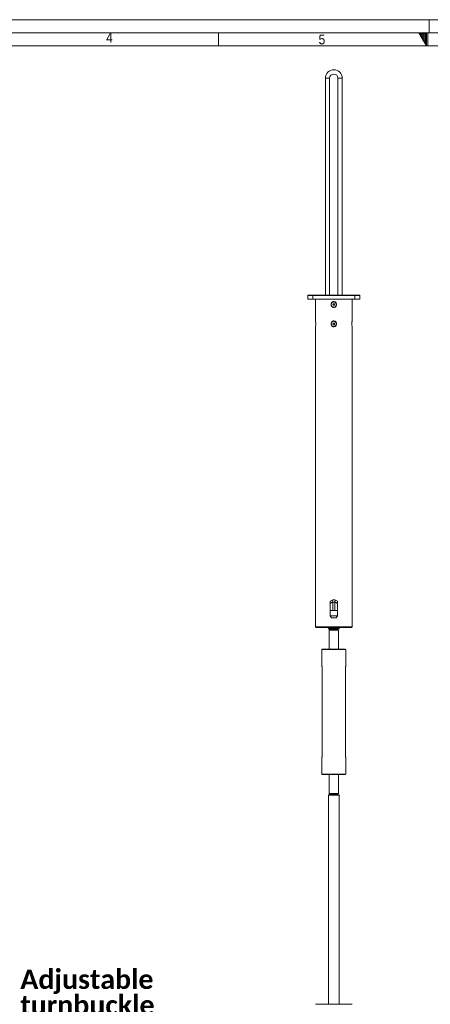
# Model space of a CAD drawing. Header units: millimetres. Extents: x 50 to 4179, y 50 to 2920.
# Tile 5 of 10: x 1319 to 2105, y 1036 to 2920. Entities that reach past the tile are written whole.
import ezdxf

# ---------------------------------------------------------------- set-up
doc = ezdxf.new("R2010")
doc.units = ezdxf.units.MM
doc.header["$LTSCALE"] = 5
doc.linetypes.add('SLD-Centro', pattern=[19.05, 15.24, -1.27, 1.27, -1.27])
doc.linetypes.add('SLD-Solido', pattern=[0])
doc.styles.add('SLDTEXTSTYLE0', font='GOTHIC.TTF', dxfattribs={"width": 0.913})
doc.styles.add('SLDTEXTSTYLE1', font='CALIBRIB.TTF')

# ---------------------------------------------------------------- blocks, each defined once
blk = doc.blocks.new('SW_NOTE_11')
at = {"color": 0, "linetype": 'Continuous', "lineweight": 0, "attachment_point": 1, "style": 'SLDTEXTSTYLE1'}
for s, insert, char_height in [('Adjustable', (2.5, 18.1), 37.04), ('turnbuckle', (2.5, -31.3), 37.04), ('(+- 38,5mm)', (2.5, -80.7), 37.042)]:
    blk.add_mtext(s, dxfattribs=dict(at, insert=insert, char_height=char_height))

msp = doc.modelspace()

# ---------------------------------------------------------------- hatches: boundary and pattern name
at = {"linetype": 'Continuous'}
h = msp.add_hatch(dxfattribs=at)
h.set_pattern_fill('NET', color=8, scale=1.25, style=0)
h.paths.add_polyline_path([(2097.5, 2895), (2097.5, 2870), (2083.066, 2895)], flags=0)

# ---------------------------------------------------------------- linework, layer by layer
at = {"color": 7, "linetype": 'SLD-Solido', "lineweight": 0}
for p, q in [((4155, 2920), (50, 2920)), ((4130, 2895), (75, 2895)), ((1700, 2870), (1700, 2895)), ((2083.066, 2895), (2097.5, 2895)), ((2097.5, 2870), (2083.066, 2895)), ((2097.5, 2895), (2097.5, 2870)), ((2100, 2870), (2100, 2895))]:
    msp.add_line(p, q, dxfattribs=at)
at = {"color": 7, "linetype": 'SLD-Centro', "lineweight": 0}
msp.add_line((2102.5, 2920), (2102.5, 2895), dxfattribs=at)
at = {"color": 7, "linetype": 'SLD-Solido', "lineweight": 15}
for p, q in [((4105, 2870), (100, 2870)), ((1904.389, 2808.096), (1904.389, 2393.096)), ((1912.389, 2393.096), (1912.389, 2808.096)), ((1928.389, 2808.096), (1928.389, 2393.096)), ((1936.389, 2393.096), (1936.389, 2808.096)), ((1880.389, 2392.596), (1870.389, 2392.596)), ((1870.389, 2385.096), (1870.389, 2392.596)), ((1870.889, 2393.096), (1880.389, 2393.096)), ((1880.389, 2392.596), (1880.389, 2393.096)), ((1880.389, 2393.096), (1960.389, 2393.096)), ((1880.389, 2385.096), (1880.389, 2392.596)), ((1960.389, 2392.596), (1880.389, 2392.596)), ((1960.389, 2392.596), (1960.389, 2393.096)), ((1960.389, 2393.096), (1969.889, 2393.096)), ((1960.389, 2385.096), (1960.389, 2392.596)), ((1970.389, 2392.596), (1960.389, 2392.596)), ((1970.389, 2385.096), (1970.389, 2392.596)), ((1870.389, 2385.096), (1880.389, 2385.096)), ((1880.389, 2385.096), (1960.389, 2385.096)), ((1885.389, 2385.096), (1885.389, 2343.648)), ((1919.522, 2376.596), (1918.656, 2375.096)), ((1918.656, 2375.096), (1919.522, 2373.596)), ((1921.255, 2376.596), (1919.522, 2376.596)), ((1919.522, 2373.596), (1921.255, 2373.596)), ((1922.121, 2375.096), (1921.255, 2376.596)), ((1921.255, 2373.596), (1922.121, 2375.096)), ((1955.389, 2343.664), (1955.389, 2385.096)), ((1960.389, 2385.096), (1970.389, 2385.096)), ((1885.689, 2340.719), (1885.689, 2335.396)), ((1919.522, 2339.596), (1918.656, 2338.096)), ((1918.656, 2338.096), (1919.522, 2336.596)), ((1921.255, 2339.596), (1919.522, 2339.596)), ((1919.522, 2336.596), (1921.255, 2336.596)), ((1922.121, 2338.096), (1921.255, 2339.596)), ((1921.255, 2336.596), (1922.121, 2338.096)), ((1955.089, 2335.414), (1955.089, 2340.69)), ((1885.389, 2332.528), (1885.389, 1758.496)), ((1955.389, 1758.496), (1955.389, 2332.568)), ((1913.389, 1807.537), (1918.448, 1810.458)), ((1918.513, 1810.496), (1922.264, 1810.496)), ((1922.329, 1810.458), (1927.389, 1807.537)), ((1913.245, 1789.746), (1913.245, 1779.314)), ((1913.245, 1789.746), (1913.389, 1789.746)), ((1913.389, 1803.496), (1913.389, 1807.537)), ((1918.448, 1806.417), (1913.389, 1803.496)), ((1913.389, 1803.496), (1913.389, 1789.746)), ((1913.389, 1789.746), (1915.654, 1789.746)), ((1915.654, 1789.746), (1918.123, 1789.746)), ((1918.123, 1789.746), (1918.513, 1789.746)), ((1918.513, 1805.829), (1918.513, 1789.746)), ((1922.264, 1805.829), (1918.513, 1805.829)), ((1918.513, 1789.746), (1918.963, 1789.746)), ((1918.963, 1789.746), (1921.814, 1789.746)), ((1921.814, 1789.746), (1922.264, 1789.746)), ((1922.264, 1805.829), (1922.264, 1789.746)), ((1922.654, 1789.746), (1922.264, 1789.746)), ((1927.389, 1803.496), (1922.329, 1806.417)), ((1922.654, 1789.746), (1925.123, 1789.746)), ((1927.389, 1789.746), (1925.123, 1789.746)), ((1927.389, 1807.537), (1927.389, 1803.496)), ((1927.389, 1803.496), (1927.389, 1789.746)), ((1927.389, 1789.746), (1927.532, 1789.746)), ((1927.532, 1779.314), (1927.532, 1789.746)), ((1913.245, 1779.314), (1915.745, 1775.996)), ((1913.245, 1779.314), (1927.532, 1779.314)), ((1925.032, 1775.996), (1915.745, 1775.996)), ((1925.032, 1775.996), (1927.532, 1779.314)), ((1954.389, 1757.496), (1886.389, 1757.496)), ((1910.389, 1757.496), (1910.389, 1755.496)), ((1910.389, 1755.496), (1910.656, 1754.496)), ((1910.389, 1755.496), (1920.389, 1755.496)), ((1920.389, 1754.496), (1910.656, 1754.496)), ((1912.389, 1752.996), (1911.389, 1751.996)), ((1911.389, 1751.996), (1911.389, 1715.996)), ((1911.389, 1751.996), (1920.389, 1751.996)), ((1912.389, 1754.496), (1912.389, 1752.996)), ((1912.389, 1752.996), (1920.389, 1752.996)), ((1920.389, 1755.496), (1930.389, 1755.496)), ((1930.121, 1754.496), (1920.389, 1754.496)), ((1920.389, 1752.996), (1928.389, 1752.996)), ((1920.389, 1751.996), (1929.389, 1751.996)), ((1928.389, 1752.996), (1928.389, 1754.496)), ((1929.389, 1751.996), (1928.389, 1752.996)), ((1929.389, 1715.996), (1929.389, 1751.996)), ((1930.121, 1754.496), (1930.389, 1755.496)), ((1930.389, 1755.496), (1930.389, 1757.496)), ((1898.389, 1715.996), (1897.389, 1714.996)), ((1897.389, 1714.996), (1897.389, 1683.93)), ((1943.389, 1714.996), (1897.389, 1714.996)), ((1898.389, 1715.996), (1942.389, 1715.996)), ((1943.389, 1714.996), (1942.389, 1715.996)), ((1943.389, 1683.93), (1943.389, 1714.996)), ((1898.056, 1513.496), (1898.056, 1678.496)), ((1942.721, 1678.496), (1942.721, 1513.496)), ((1897.389, 1508.061), (1897.389, 1476.996)), ((1943.389, 1476.996), (1943.389, 1508.061)), ((1897.389, 1476.996), (1898.389, 1475.996)), ((1897.389, 1476.996), (1943.389, 1476.996)), ((1942.389, 1475.996), (1898.389, 1475.996)), ((1911.389, 1475.996), (1911.389, 1439.996)), ((1929.389, 1439.996), (1929.389, 1475.996)), ((1942.389, 1475.996), (1943.389, 1476.996)), ((1910.656, 1437.496), (1910.389, 1436.496)), ((1910.389, 1436.496), (1910.389, 1036.496)), ((1920.389, 1436.496), (1910.389, 1436.496)), ((1910.656, 1437.496), (1920.389, 1437.496)), ((1911.389, 1439.996), (1912.389, 1438.996)), ((1920.389, 1439.996), (1911.389, 1439.996)), ((1912.389, 1438.996), (1912.389, 1437.496)), ((1920.389, 1438.996), (1912.389, 1438.996)), ((1929.389, 1439.996), (1920.389, 1439.996)), ((1928.389, 1438.996), (1920.389, 1438.996)), ((1920.389, 1437.496), (1930.121, 1437.496)), ((1930.389, 1436.496), (1920.389, 1436.496)), ((1928.389, 1438.996), (1929.389, 1439.996)), ((1928.389, 1437.496), (1928.389, 1438.996)), ((1930.389, 1436.496), (1930.121, 1437.496)), ((1930.389, 1036.496), (1930.389, 1436.496)), ((1885.125, 1036.496), (1955.652, 1036.496))]:
    msp.add_line(p, q, dxfattribs=at)
at = {"color": 8, "linetype": 'SLD-Solido', "lineweight": 15}
for p, q in [((1908.389, 2808.096), (1904.389, 2808.096)), ((1912.389, 2808.096), (1908.389, 2808.096)), ((1928.389, 2808.096), (1932.389, 2808.096)), ((1932.389, 2808.096), (1936.389, 2808.096)), ((1885.389, 1758.496), (1955.389, 1758.496))]:
    msp.add_line(p, q, dxfattribs=at)
at = {"color": 7, "linetype": 'SLD-Solido', "lineweight": 15, "flags": 128}
for points in [[(1918.448, 1810.458), (1918.484, 1810.479), (1918.506, 1810.491), (1918.513, 1810.496)], [(1922.264, 1810.496), (1922.271, 1810.491), (1922.293, 1810.479), (1922.329, 1810.458)]]:
    msp.add_lwpolyline(points, dxfattribs=at)
at = {"color": 7, "linetype": 'SLD-Solido', "lineweight": 15}
for centre in [(1920.389, 2375.096), (1920.389, 2338.096)]:
    msp.add_circle(centre, 5, dxfattribs=at)
for centre, radius, start, end in [((1920.389, 2808.096), 16, 0, 180), ((1920.389, 2808.096), 8, 0, 180), ((1870.889, 2392.596), 0.5, 90, 180), ((1969.889, 2392.596), 0.5, 0, 90), ((1886.389, 1758.496), 1, 180, 270), ((1954.389, 1758.496), 1, 270, 0)]:
    msp.add_arc(centre, radius, start, end, dxfattribs=at)
for centre, major_axis, ratio, start_param, end_param in [((1919.763, 1805.829), (-1.248, 4.657), 0.23606798, 0.06317006, 1.38128614), ((1921.014, 1805.829), (1.248, 4.657), 0.23606798, 4.90189917, 6.22001524), ((1910.43, 1805.829), (8.083, 0), 0.57735027, 0, 0.12634013), ((1930.347, 1805.829), (8.083, 0), 0.57735027, 3.01525253, 3.14159265)]:
    msp.add_ellipse(centre, major_axis=major_axis, ratio=ratio, start_param=start_param, end_param=end_param, dxfattribs=at)
for points, knots in [([(1924.192, 2371.273), (1923.808, 2370.901), (1922.993, 2370.111), (1921.369, 2369.493), (1919.648, 2369.456), (1918.061, 2369.987), (1916.706, 2371.007), (1915.68, 2372.472), (1915.127, 2374.29), (1915.182, 2376.27), (1915.888, 2378.147), (1917.166, 2379.644), (1918.813, 2380.549), (1920.563, 2380.791), (1922.208, 2380.438), (1923.65, 2379.576), (1924.8, 2378.254), (1925.529, 2376.536), (1925.68, 2374.59), (1925.24, 2372.721), (1924.521, 2371.728), (1924.192, 2371.273)], [0, 0, 0, 0, 0.04718136, 0.10015442, 0.14951541, 0.19706555, 0.24580474, 0.29779688, 0.35340621, 0.41143258, 0.47018001, 0.52796161, 0.58273392, 0.63331614, 0.68113315, 0.72917584, 0.7799521, 0.83442608, 0.89183472, 0.95052253, 1, 1, 1, 1]), ([(1885.395, 2343.648), (1885.393, 2343.663), (1885.381, 2343.75), (1885.436, 2343.354), (1885.542, 2342.492), (1885.674, 2341.122), (1885.773, 2339.382), (1885.79, 2337.419), (1885.707, 2335.489), (1885.563, 2333.873), (1885.432, 2332.807), (1885.375, 2332.4), (1885.405, 2332.618), (1885.494, 2333.283), (1885.565, 2333.969), (1885.596, 2334.273)], [0, 0, 0, 0, 0.01600652, 0.09203564, 0.16881996, 0.25019228, 0.33745504, 0.42920016, 0.5227583, 0.61549403, 0.70426355, 0.78648877, 0.86336647, 0.93937811, 1, 1, 1, 1]), ([(1924.192, 2334.273), (1923.808, 2333.901), (1922.993, 2333.111), (1921.369, 2332.493), (1919.648, 2332.456), (1918.061, 2332.987), (1916.706, 2334.007), (1915.68, 2335.472), (1915.127, 2337.29), (1915.182, 2339.27), (1915.888, 2341.147), (1917.166, 2342.644), (1918.813, 2343.549), (1920.563, 2343.791), (1922.208, 2343.438), (1923.65, 2342.576), (1924.8, 2341.254), (1925.529, 2339.536), (1925.68, 2337.59), (1925.24, 2335.721), (1924.521, 2334.728), (1924.192, 2334.273)], [0, 0, 0, 0, 0.04718136, 0.10015442, 0.14951541, 0.19706555, 0.24580474, 0.29779688, 0.35340621, 0.41143258, 0.47018001, 0.52796161, 0.58273392, 0.63331614, 0.68113315, 0.72917584, 0.7799521, 0.83442608, 0.89183472, 0.95052253, 1, 1, 1, 1]), ([(1955.379, 2332.568), (1955.381, 2332.551), (1955.388, 2332.5), (1955.319, 2333.007), (1955.202, 2334.001), (1955.073, 2335.474), (1954.991, 2337.289), (1954.999, 2339.269), (1955.103, 2341.15), (1955.249, 2342.633), (1955.368, 2343.553), (1955.379, 2343.63), (1955.384, 2343.664)], [0, 0, 0, 0, 0.04411545, 0.1392422, 0.23674771, 0.34076093, 0.45201055, 0.5680956, 0.68562317, 0.80121853, 0.91079363, 1, 1, 1, 1]), ([(1898.056, 1678.496), (1898.041, 1679.104), (1898.011, 1680.32), (1897.803, 1681.95), (1897.575, 1683.192), (1897.407, 1683.919), (1897.405, 1683.927), (1897.404, 1683.93)], [0, 0, 0, 0, 0.21063054, 0.42111262, 0.63541821, 0.85238839, 1, 1, 1, 1]), ([(1943.373, 1683.93), (1943.377, 1683.949), (1943.396, 1684.028), (1943.283, 1683.554), (1943.076, 1682.553), (1942.847, 1681.049), (1942.732, 1679.605), (1942.724, 1678.739), (1942.721, 1678.496)], [0, 0, 0, 0, 0.0652245, 0.27362713, 0.48383397, 0.69924715, 0.91547973, 1, 1, 1, 1]), ([(1898.056, 1513.496), (1898.041, 1512.887), (1898.011, 1511.671), (1897.803, 1510.041), (1897.575, 1508.799), (1897.407, 1508.072), (1897.405, 1508.064), (1897.404, 1508.061)], [0, 0, 0, 0, 0.21063054, 0.42111262, 0.63541821, 0.85238839, 1, 1, 1, 1]), ([(1943.373, 1508.061), (1943.377, 1508.042), (1943.396, 1507.963), (1943.283, 1508.437), (1943.076, 1509.438), (1942.847, 1510.943), (1942.732, 1512.386), (1942.724, 1513.252), (1942.721, 1513.496)], [0, 0, 0, 0, 0.0652245, 0.27362713, 0.48383397, 0.69924715, 0.91547973, 1, 1, 1, 1])]:
    msp.add_open_spline(points, degree=3, knots=knots, dxfattribs=at)

# ---------------------------------------------------------------- block references
at = {"color": 7, "linetype": 'Continuous', "lineweight": 0}
msp.add_blockref('SW_NOTE_11', (1318.073, 1084.896), dxfattribs=at)

# ---------------------------------------------------------------- texts
at = {"color": 7, "linetype": 'Continuous', "lineweight": 0, "char_height": 18.81, "attachment_point": 1, "style": 'SLDTEXTSTYLE0'}
for s, insert in [('4', (1484.831, 2894.999)), ('5', (1891.25, 2891.609))]:
    msp.add_mtext(s, dxfattribs=dict(at, insert=insert))

doc.saveas('drawing.dxf')
